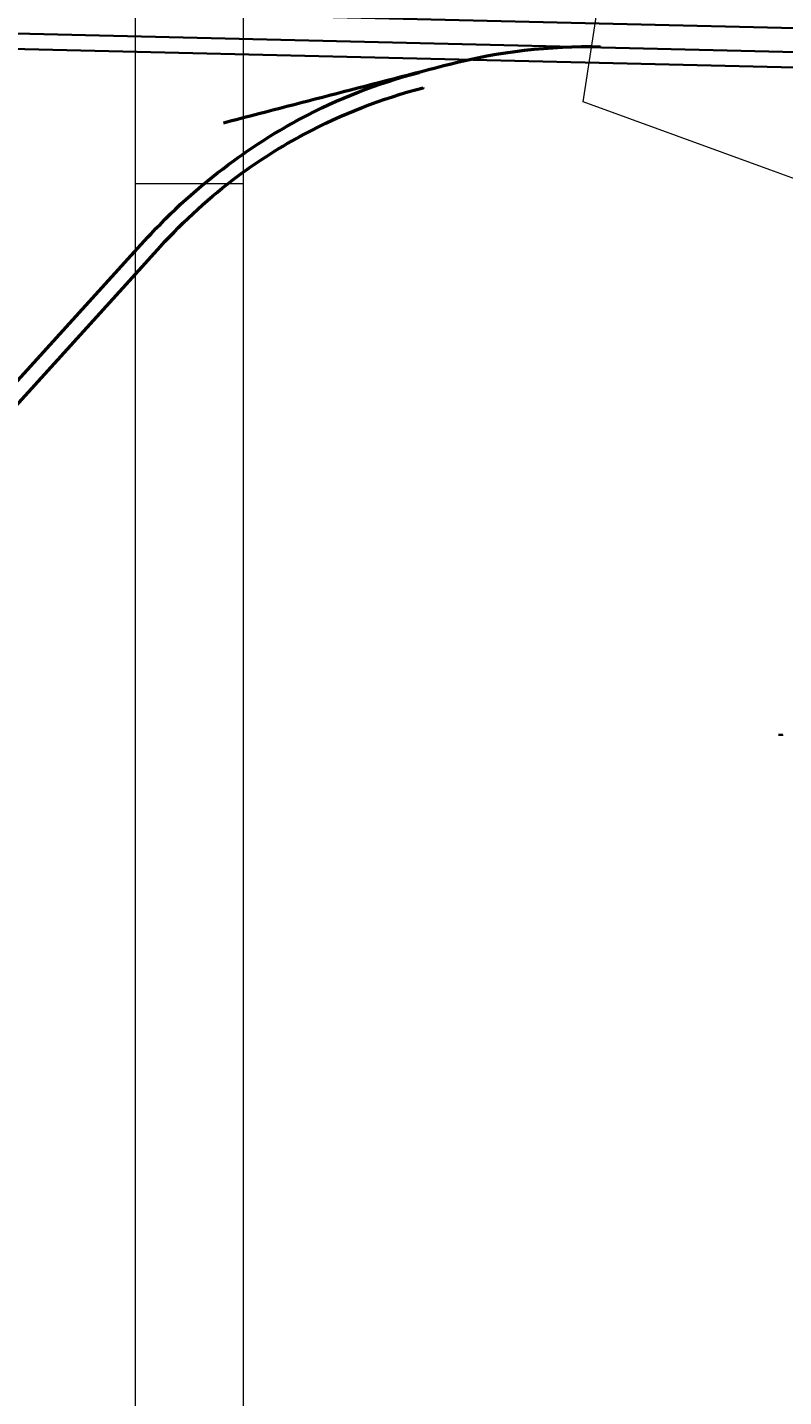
# Model space of a CAD drawing. Header units: metres. Extents: x -5203299 to 2078834, y 245743 to 5816291.
# Tile 29 of 256: x 366248 to 366318, y 5814097 to 5814224. Entities that reach past the tile are written whole.
import ezdxf

# ---------------------------------------------------------------- set-up
doc = ezdxf.new("R2010")
doc.units = ezdxf.units.M
doc.header["$LTSCALE"] = 0.5
doc.linetypes.add('ISO-02 Strichlinie', pattern=[3.81, 3.048, -0.762])
for name, color, linetype, lineweight in [('01_CS-500-Tx-Hoehen Bestand_100', 7, 'Continuous', 9), ('70 -74 Zeichnungsblatt- 4 Plankopf Linie', 7, 'Continuous', 13), ('99.02_Vermesserplan-Linie Zaun', 7, 'Continuous', 18), ('Keine', 7, 'Continuous', 9)]:
    doc.layers.add(name, color=color, linetype=linetype, lineweight=lineweight)
for name, color, linetype, lineweight, true_color in [('30 -34 Innenwände- 4 Türen_Fenster', 7, 'Continuous', 15, 0x9955ff), ('99.04_Gleisplanung VP 02_23-EB-1236L-A-FAHRKANTE', 150, 'Continuous', 35, 0x007fff), ('99.04_Gleisplanung VP 02_23-EB-1236R-A-FAHRKANTE', 150, 'Continuous', 35, 0x007fff), ('99.04_Gleisplanung VP 02_23-SB-460Y-003-LIN-SCHIENE', 150, 'Continuous', 50, 0x007fff)]:
    doc.layers.add(name, color=color, linetype=linetype, lineweight=lineweight, true_color=true_color)
doc.styles.add('Arial', font='arial.ttf')

# ---------------------------------------------------------------- blocks, each defined once
blk = doc.blocks.new('_25-01-10_187 KRA_CS_LP4_Außenanlagenplan (3D)')
at = {"layer": '01_CS-500-Tx-Hoehen Bestand_100', "color": 7}
blk.add_solid([(366318.02, 5814158.36), (366318.45, 5814158.36), (366318.02, 5814158.52), (366318.45, 5814158.52)], dxfattribs=at)
blk.add_solid([(366318.02, 5814158.36), (366318.45, 5814158.36), (366318.02, 5814158.52), (366318.45, 5814158.52)], dxfattribs=at)
at = {"layer": '01_CS-500-Tx-Hoehen Bestand_100', "insert": (366318.02, 5814158.44), "char_height": 0.101, "attachment_point": 4, "rotation": 360, "line_spacing_factor": 4, "style": 'Arial'}
blk.add_mtext('{\\L33,30g}', dxfattribs=at)
blk = doc.blocks.new('_23-07-06_Massenplan_TB_Weiterführende Schule (3D)')
at = {"layer": '99.02_Vermesserplan-Linie Zaun', "color": 7, "linetype": 'Continuous', "lineweight": 18}
for p, q in [((-292.86, 11.36), (-290.96, 23.89)), ((-275.59, 5.06), (-292.86, 11.36)), ((-264.23, 0.97), (-275.59, 5.06))]:
    blk.add_line(p, q, dxfattribs=at)
at = {"layer": '99.04_Gleisplanung VP 02_23-EB-1236L-A-FAHRKANTE', "flags": 128}
for points in [[(562.05, 14.66), (-195.68, 14.71, -0.005965), (-243.37, 15.28), (-544.42, 22.49)], [(562.05, 13.23), (-195.68, 13.28), (-195.68, 13.28, -0.005965), (-243.4, 13.85), (-243.4, 13.85), (-243.4, 13.85), (-544.46, 21.05, -0.000153)]]:
    blk.add_lwpolyline(points, format="xyb", dxfattribs=at)
at = {"layer": '99.04_Gleisplanung VP 02_23-EB-1236R-A-FAHRKANTE', "flags": 128}
blk.add_lwpolyline([(563.02, 16.88), (-195.63, 16.93, -0.005965), (-243.36, 17.5), (-544.44, 24.7)], format="xyb", dxfattribs=at)
at = {"layer": '99.04_Gleisplanung VP 02_23-SB-460Y-003-LIN-SCHIENE', "flags": 128}
for points in [[(-408.24, -60.23), (-408.24, -60.23, -0.000996), (-393.7, -57.02), (-393.7, -57.02, 0.090484), (-380.67, -51.57), (-380.21, -51.26), (-379.74, -50.95), (-379.28, -50.63), (-378.83, -50.3), (-378.38, -49.96), (-377.93, -49.62), (-377.93, -49.62, 0.042478), (-372.97, -45), (-372.97, -45), (-335.35, -3.53), (-335.35, -3.53, -0.001462), (-332.9, -0.85), (-332.9, -0.85, -0.049684), (-325.2, 5.94), (-325.2, 5.94, -0.035449), (-319.08, 9.8), (-319.08, 9.8, -0.059316), (-308.07, 14.1)], [(-371.71, -45.79), (-334.31, -4.56), (-334.31, -4.56, 0.000771), (-332.03, -2.03), (-332.03, -2.03, -0.047759), (-324.83, 4.52, -0.035449), (-318.71, 8.38), (-318.71, 8.38, -0.059316), (-307.7, 12.68), (-307.7, 12.68)]]:
    blk.add_lwpolyline(points, format="xyb", dxfattribs=at)
at = {"layer": '99.04_Gleisplanung VP 02_23-SB-460Y-003-LIN-SCHIENE'}
for centre, radius, start, end in [((-292.49, -34.26), 50.72, 88.629, 104.5502), ((134458.48, -519231.53), 536449.49, 104.5493729, 104.5516867)]:
    blk.add_arc(centre, radius, start, end, dxfattribs=at)
blk = doc.blocks.new('Plankopf')
at = {"layer": '70 -74 Zeichnungsblatt- 4 Plankopf Linie', "color": 7, "linetype": 'ISO-02 Strichlinie', "lineweight": 5, "transparency": 33554687}
blk.add_line((-0.5945, 0.1735), (-0.5745, 0.1735), dxfattribs=at)
at = {"layer": '70 -74 Zeichnungsblatt- 4 Plankopf Linie', "transparency": 33554687, "flags": 128}
for points in [[(-0.5945, 0.4205), (0.5945, 0.4205), (0.5945, -0.4205), (-0.5945, -0.4205)], [(-0.5745, -0.4155), (-0.5745, 0.4155), (0.5895, 0.4155), (0.5895, -0.4155)]]:
    blk.add_lwpolyline(points, close=True, dxfattribs=at)
at = {"layer": '70 -74 Zeichnungsblatt- 4 Plankopf Linie', "color": 0, "flags": 1}
for tag in ['AR_Genehmigt_-_Datum', 'Auto_Generate_Page_Number', 'Auto_Total_Num_Sheets', 'Architekt', 'Architekt_Zusatz_-1-', 'Current_Plot_Date', 'Scale', 'Sheet_Number', 'Sheet_Title', 'Teil', 'Gewerk', 'Total_Num_Sheets', 'Tragwerksplanung', 'Tragwerksplanung_Zusatz_-1-', 'Geschäftszeichen', 'Zone', 'Zone', 'Zone', 'Zone', 'Zone', 'Status', 'TGA', 'TGA_Zusatz_-1-', 'Zone', 'Number', 'Publish_Date', 'Number', 'Publish_Date', 'Number', 'Publish_Date', 'Number', 'Publish_Date', 'Number', 'Publish_Date', 'Planungsgrundlagen', 'Plot_Date_Format', 'BH_Genehmigt_-_Datum', 'Papiermaße', 'Ebene', 'Page_Number', 'Plannummer_Fachplaner', 'File_Name', 'File_Name_Include_Path', 'Projektname_Zusatz', 'Landschaftsarchitekt', 'Landschaftsarchitekten_Zusatz-1-', 'Höhe_üNHN', 'Leistungsphase', 'Number', 'Publish_Date', 'Recipients', 'Recipients', 'Recipients', 'Recipients', 'Recipients', 'Project_Date', 'Project_ID', 'Project_Name', 'Recipients', 'Date', 'Note', 'Date', 'Note', 'Date', 'Note', 'Date', 'Note', 'Date', 'Note', 'Format', 'Date', 'Date', 'Note']:
    blk.add_attdef(tag, (-0.5945, -0.4205), '', height=0.00018, dxfattribs=at)

msp = doc.modelspace()

# ---------------------------------------------------------------- block references
at = {"layer": '30 -34 Innenwände- 4 Türen_Fenster', "color": 1}
msp.add_blockref('_25-01-10_187 KRA_CS_LP4_Außenanlagenplan (3D)', (0, 0), dxfattribs=at)

# ---------------------------------------------------------------- next in the draw order: block references
at = {"layer": 'Keine', "color": 1}
msp.add_blockref('_23-07-06_Massenplan_TB_Weiterführende Schule (3D)', (366592.8, 5814205.71), dxfattribs=at)

# ---------------------------------------------------------------- next in the draw order: block references
at = {"layer": '70 -74 Zeichnungsblatt- 4 Plankopf Linie', "xscale": 500, "yscale": 500, "zscale": 500}
msp.add_blockref('Plankopf', (366555.71, 5814122.76), dxfattribs=at)

doc.saveas('drawing.dxf')
